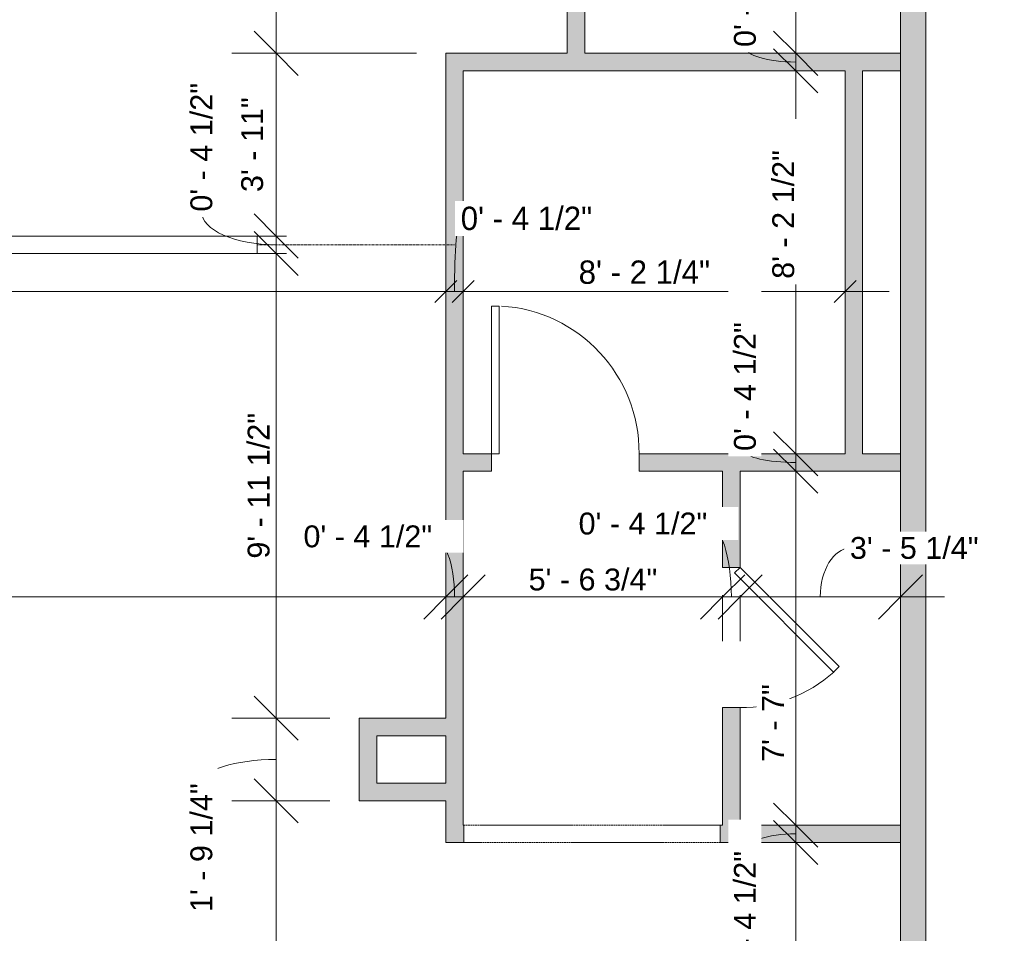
# Model space of a CAD drawing. Header units: inches. Extents: x -287 to 394, y -282 to 279.
# Tile 5 of 6: x 141 to 394, y -92 to 143. Entities that reach past the tile are written whole.
import ezdxf

# ---------------------------------------------------------------- set-up
doc = ezdxf.new("R2010")
doc.units = ezdxf.units.IN
doc.header["$MEASUREMENT"] = 0
doc.linetypes.add('Dash', pattern=[0.23622, 0.11811, -0.11811])
doc.linetypes.add('Overhead', pattern=[0.15625, 0.09375, -0.0625])
for name, color, linetype, lineweight in [('A-ANNO-DIMS', 211, 'Continuous', 9), ('A-ANNO-DIMS-96', 211, 'Continuous', 9), ('A-AREA', 32, 'Continuous', 9), ('A-DETL-GENF', 92, 'Overhead', 9), ('A-DETL-MEDM', 33, 'Continuous', 9), ('A-DOOR', 31, 'Continuous', 9), ('A-FLOR', 192, 'Continuous', 9), ('A-WALL', 90, 'Continuous', 9), ('A-WALL-PATT', 111, 'Continuous', 9)]:
    doc.layers.add(name, color=color, linetype=linetype, lineweight=lineweight)
doc.styles.add('Arial', font='arial.ttf', dxfattribs={"height": 5.625})
doc.styles.add('Inter', font='txt', dxfattribs={"height": 6})
doc.dimstyles.new('Linear_-_1_16__Inter__Imperial__LARGE_1', dxfattribs={"dimscale": 12, "dimtxt": 7.948799, "dimasz": 0.46875, "dimexe": 0.944882, "dimexo": 0.629921, "dimgap": 0, "dimtad": 1, "dimrnd": 0.25, "dimzin": 1, "dimdsep": 46, "dimlunit": 4, "dimtxsty": 'Inter', "dimblk1": 'OBLIQUE', "dimblk2": 'OBLIQUE', "dimsah": 1, "dimcen": 0.09, "dimdle": 0.944882, "dimazin": 0, "dimtfac": 1, "dimtdec": 4, "dimtix": 1, "dimtmove": 1, "dimatfit": 3, "dimfxl": 1, "dimtvp": 1, "dimtfill": 1, "dimfrac": 2, "dimtolj": 1, "dimtzin": 0, "dimarcsym": 2})
doc.dimstyles.new('Linear_-_1_16__Inter__Imperial__LARGE_2', dxfattribs={"dimscale": 12, "dimtxt": 7.948799, "dimasz": 0.46875, "dimexe": 0.944882, "dimexo": 0.629921, "dimgap": 0, "dimtad": 1, "dimrnd": 0.25, "dimzin": 1, "dimdsep": 46, "dimlunit": 4, "dimtxsty": 'Inter', "dimblk1": 'OBLIQUE', "dimblk2": 'OBLIQUE', "dimsah": 1, "dimcen": 0.09, "dimdle": 0.944882, "dimazin": 0, "dimtfac": 1, "dimtdec": 4, "dimtix": 1, "dimtmove": 0, "dimatfit": 3, "dimfxl": 1, "dimtvp": 1, "dimtfill": 1, "dimfrac": 2, "dimtolj": 1, "dimtzin": 0, "dimarcsym": 2})
doc.dimstyles.new('Linear_-_1_5mm_Arial', dxfattribs={"dimscale": 12, "dimtxt": 5.738959, "dimasz": 0.944882, "dimexe": 0.944882, "dimexo": 0.629921, "dimgap": 0, "dimtad": 1, "dimrnd": 0.25, "dimzin": 1, "dimdsep": 46, "dimlunit": 4, "dimtxsty": 'Arial', "dimblk1": 'OBLIQUE', "dimblk2": 'OBLIQUE', "dimsah": 1, "dimcen": 0.09, "dimdle": 0.944882, "dimazin": 0, "dimtfac": 1, "dimtdec": 4, "dimtix": 1, "dimtmove": 0, "dimatfit": 3, "dimfxl": 1, "dimtvp": 1, "dimtfill": 1, "dimfrac": 2, "dimtolj": 1, "dimtzin": 0, "dimarcsym": 2})
doc.dimstyles.new('Linear_-_1_5mm_Arial_1', dxfattribs={"dimscale": 12, "dimtxt": 5.738959, "dimasz": 0.944882, "dimexe": 0.944882, "dimexo": 0.629921, "dimgap": 0, "dimtad": 1, "dimrnd": 0.25, "dimzin": 1, "dimdsep": 46, "dimlunit": 4, "dimtxsty": 'Arial', "dimblk1": 'OBLIQUE', "dimblk2": 'OBLIQUE', "dimsah": 1, "dimcen": 0.09, "dimdle": 0.944882, "dimazin": 0, "dimtfac": 1, "dimtdec": 4, "dimtix": 1, "dimtmove": 1, "dimatfit": 3, "dimfxl": 1, "dimtvp": 1, "dimtfill": 1, "dimfrac": 2, "dimtolj": 1, "dimtzin": 0, "dimarcsym": 2})
doc.dimstyles.new('Linear_-_1_5mm_Arial_2', dxfattribs={"dimscale": 12, "dimtxt": 5.738959, "dimasz": 0.944882, "dimexe": 0.944882, "dimexo": 0.629921, "dimgap": 0, "dimtad": 1, "dimrnd": 0.25, "dimzin": 1, "dimdsep": 46, "dimlunit": 4, "dimtxsty": 'Arial', "dimblk1": 'OBLIQUE', "dimblk2": 'OBLIQUE', "dimsah": 1, "dimcen": 0.09, "dimdle": 0.944882, "dimazin": 0, "dimtfac": 1, "dimtdec": 4, "dimtix": 1, "dimtmove": 2, "dimatfit": 3, "dimfxl": 1, "dimtvp": 1, "dimtfill": 1, "dimfrac": 2, "dimtolj": 1, "dimtzin": 0, "dimarcsym": 2})

# ---------------------------------------------------------------- blocks, each defined once
blk = doc.blocks.new('Planitar - Single Door_Flush Panel - 3_-2_ x 6_-8_-3154467-101_2 - Main Floor Dimension Plan')
at = {"layer": 'A-DOOR', "lineweight": 18}
for p, q in [((16.99, -2.25), (16.99, -40.25)), ((19, -2.25), (16.99, -2.25)), ((19, -2.25), (19, -40.25)), ((19, -40.25), (16.99, -40.25))]:
    blk.add_line(p, q, dxfattribs=at)
at = {"layer": 'A-DOOR'}
blk.add_arc((18.77, -2.55), 37.77, 179.5448, 266.4648, dxfattribs=at)
blk = doc.blocks.new('Planitar - Single Door_Flush Panel - 3_-0_ x 6_-8_ _45-3154483-101_2 - Main Floor Dimension Plan')
at = {"layer": 'A-DOOR', "lineweight": 18}
for p, q in [((16.59, -0.83), (-8.88, -26.3)), ((18.01, -2.25), (-7.46, -27.72)), ((18.01, -2.25), (16.59, -0.83)), ((-7.46, -27.72), (-8.88, -26.3))]:
    blk.add_line(p, q, dxfattribs=at)
at = {"layer": 'A-DOOR'}
blk.add_arc((17.47, -2.55), 35.49, 179.5224, 222.0328, dxfattribs=at)
blk = doc.blocks.new('Planitar - Opening - 5_-6_ x 6_-8-3154499-101_2 - Main Floor Dimension Plan')
at = {"layer": 'A-DETL-GENF'}
for p, q in [((32.68, 2.25), (-33.32, 2.25)), ((-33.32, -2.25), (32.68, -2.25))]:
    blk.add_line(p, q, dxfattribs=at)
at = {"layer": 'A-DETL-MEDM'}
for p, q in [((-33.32, 2.25), (-33.32, -2.25)), ((32.68, -2.25), (32.68, 2.25))]:
    blk.add_line(p, q, dxfattribs=at)
blk = doc.blocks.new('DIMBLOCK5-101_2 - Main Floor Dimension Plan')
at = {"layer": 'A-ANNO-DIMS-96'}
for p, q in [((-63.52, 69.49), (-63.52, 84.41)), ((250.23, 69.49), (250.23, 84.41)), ((-63.52, 73.07), (250.23, 73.07)), ((-63.52, 73.07), (-63.52, 69.49)), ((250.23, 73.07), (250.23, 69.49))]:
    blk.add_line(p, q, dxfattribs=at)
at = {"layer": 'A-ANNO-DIMS-96', "lineweight": 35}
for p, q in [((-63.52, 73.07), (-60.7, 75.89)), ((250.23, 73.07), (253.05, 75.89)), ((-63.52, 73.07), (-66.33, 70.26)), ((250.23, 73.07), (247.42, 70.26))]:
    blk.add_line(p, q, dxfattribs=at)
at = {"layer": 'A-ANNO-DIMS-96', "color": 0, "insert": (71.4, 81.06), "char_height": 6, "width": 52.7005, "attachment_point": 1, "line_spacing_factor": 0.9936, "style": 'Inter', "bg_fill": 3, "box_fill_scale": 1.25, "bg_fill_color": 256, "bg_fill_true_color": 13158600, "bg_fill_transparency": 0}
blk.add_mtext('26\' - 1 3/4"', dxfattribs=at)
blk = doc.blocks.new('_Oblique')
at = {"color": 0, "linetype": 'ByBlock', "lineweight": -2}
blk.add_line((-0.5, -0.5), (0.5, 0.5), dxfattribs=at)
blk = doc.blocks.new('DIMBLOCK6-101_2 - Main Floor Dimension Plan')
at = {"layer": 'A-ANNO-DIMS-96'}
for p, q in [((250.23, 69.49), (250.23, 84.41)), ((254.73, 69.49), (254.73, 84.41)), ((250.23, 73.07), (254.73, 73.07)), ((250.23, 73.07), (250.23, 69.49)), ((254.73, 73.07), (254.73, 69.49))]:
    blk.add_line(p, q, dxfattribs=at)
at = {"layer": 'A-ANNO-DIMS-96', "lineweight": 35}
for p, q in [((250.23, 73.07), (253.05, 75.89)), ((254.73, 73.07), (257.55, 75.89)), ((250.23, 73.07), (247.42, 70.26)), ((254.73, 73.07), (251.92, 70.26))]:
    blk.add_line(p, q, dxfattribs=at)
at = {"layer": 'A-ANNO-DIMS-96'}
blk.add_ellipse((254.09, 73.07), major_axis=(0, 18.8), ratio=0.085548, start_param=0, end_param=1.570796, dxfattribs=at)
at = {"layer": 'A-ANNO-DIMS-96', "color": 0, "insert": (254.09, 94.9), "char_height": 6, "width": 46.7389, "attachment_point": 1, "line_spacing_factor": 0.9936, "style": 'Inter', "bg_fill": 3, "box_fill_scale": 1.25, "bg_fill_color": 256, "bg_fill_true_color": 13158600, "bg_fill_transparency": 0}
blk.add_mtext('0\' - 4 1/2"', dxfattribs=at)
blk = doc.blocks.new('DIMBLOCK7-101_2 - Main Floor Dimension Plan')
at = {"layer": 'A-ANNO-DIMS-96'}
for p, q in [((254.73, 69.49), (254.73, 84.41)), ((352.98, 69.49), (352.98, 84.41)), ((254.73, 73.07), (364.32, 73.07)), ((254.73, 73.07), (254.73, 69.49)), ((352.98, 73.07), (352.98, 69.49))]:
    blk.add_line(p, q, dxfattribs=at)
at = {"layer": 'A-ANNO-DIMS-96', "lineweight": 35}
for p, q in [((254.73, 73.07), (257.55, 75.89)), ((352.98, 73.07), (355.8, 75.89)), ((254.73, 73.07), (251.92, 70.26)), ((352.98, 73.07), (350.17, 70.26))]:
    blk.add_line(p, q, dxfattribs=at)
at = {"layer": 'A-ANNO-DIMS-96', "color": 0, "insert": (284.43, 81.06), "char_height": 6, "width": 46.6197, "attachment_point": 1, "line_spacing_factor": 0.9936, "style": 'Inter', "bg_fill": 3, "box_fill_scale": 1.25, "bg_fill_color": 256, "bg_fill_true_color": 13158600, "bg_fill_transparency": 0}
blk.add_mtext('8\' - 2 1/4"', dxfattribs=at)
blk = doc.blocks.new('DIMBLOCK8-101_2 - Main Floor Dimension Plan')
at = {"layer": 'A-ANNO-DIMS-96', "lineweight": 35}
for p, q in [((340.27, -68.65), (334.6, -62.98)), ((340.27, -68.65), (345.94, -74.32)), ((340.27, -238.15), (334.6, -232.48)), ((340.27, -238.15), (345.94, -243.82))]:
    blk.add_line(p, q, dxfattribs=at)
at = {"layer": 'A-ANNO-DIMS-96'}
for p, q in [((339.81, -68.65), (351.61, -68.65)), ((340.27, -68.65), (339.81, -68.65)), ((340.27, -249.49), (340.27, -68.65)), ((231.29, -238.15), (351.61, -238.15)), ((340.27, -238.15), (231.29, -238.15))]:
    blk.add_line(p, q, dxfattribs=at)
at = {"layer": 'A-ANNO-DIMS-96', "color": 0, "insert": (332.97, -172.12), "char_height": 5.625, "width": 44.9228, "attachment_point": 1, "rotation": 90, "line_spacing_factor": 0.941778, "style": 'Arial', "bg_fill": 3, "box_fill_scale": 1.25, "bg_fill_color": 256, "bg_fill_true_color": 13158600, "bg_fill_transparency": 0}
blk.add_mtext('14\' - 1 1/2"', dxfattribs=at)
blk = doc.blocks.new('DIMBLOCK9-101_2 - Main Floor Dimension Plan')
at = {"layer": 'A-ANNO-DIMS-96', "lineweight": 35}
for p, q in [((340.27, -64.15), (334.6, -58.48)), ((340.27, -68.65), (334.6, -62.98)), ((340.27, -64.15), (345.94, -69.82)), ((340.27, -68.65), (345.94, -74.32))]:
    blk.add_line(p, q, dxfattribs=at)
at = {"layer": 'A-ANNO-DIMS-96'}
for p, q in [((339.81, -64.15), (351.61, -64.15)), ((340.27, -64.15), (339.81, -64.15)), ((340.27, -68.65), (340.27, -64.15)), ((339.81, -68.65), (351.61, -68.65)), ((340.27, -68.65), (339.81, -68.65))]:
    blk.add_line(p, q, dxfattribs=at)
blk.add_ellipse((340.27, -70.81), major_axis=(-12.99, 0), ratio=0.339126, start_param=4.712389, end_param=6.283185, dxfattribs=at)
at = {"layer": 'A-ANNO-DIMS-96', "color": 0, "insert": (324.39, -103.92), "char_height": 5.625, "width": 39.7313, "attachment_point": 1, "rotation": 90, "line_spacing_factor": 0.941778, "style": 'Arial', "bg_fill": 3, "box_fill_scale": 1.25, "bg_fill_color": 256, "bg_fill_true_color": 13158600, "bg_fill_transparency": 0}
blk.add_mtext('0\' - 4 1/2"', dxfattribs=at)
blk = doc.blocks.new('DIMBLOCK10-101_2 - Main Floor Dimension Plan')
at = {"layer": 'A-ANNO-DIMS-96', "lineweight": 35}
for p, q in [((340.27, 26.85), (334.6, 32.52)), ((340.27, 26.85), (345.94, 21.18)), ((340.27, -64.15), (334.6, -58.48)), ((340.27, -64.15), (345.94, -69.82))]:
    blk.add_line(p, q, dxfattribs=at)
at = {"layer": 'A-ANNO-DIMS-96'}
for p, q in [((339.81, 26.85), (351.61, 26.85)), ((340.27, 26.85), (339.81, 26.85)), ((340.27, -64.15), (340.27, 26.85)), ((339.81, -64.15), (351.61, -64.15)), ((340.27, -64.15), (339.81, -64.15))]:
    blk.add_line(p, q, dxfattribs=at)
at = {"layer": 'A-ANNO-DIMS-96', "color": 0, "insert": (331.62, -47.91), "char_height": 5.625, "width": 24.0507, "attachment_point": 1, "rotation": 90, "line_spacing_factor": 0.941778, "style": 'Arial', "bg_fill": 3, "box_fill_scale": 1.25, "bg_fill_color": 256, "bg_fill_true_color": 13158600, "bg_fill_transparency": 0}
blk.add_mtext('7\' - 7"', dxfattribs=at)
blk = doc.blocks.new('DIMBLOCK11-101_2 - Main Floor Dimension Plan')
at = {"layer": 'A-ANNO-DIMS-96', "lineweight": 35}
for p, q in [((340.27, 31.35), (334.6, 37.02)), ((340.27, 26.85), (334.6, 32.52)), ((340.27, 31.35), (345.94, 25.68)), ((340.27, 26.85), (345.94, 21.18))]:
    blk.add_line(p, q, dxfattribs=at)
at = {"layer": 'A-ANNO-DIMS-96'}
for p, q in [((339.81, 31.35), (351.61, 31.35)), ((340.27, 31.35), (339.81, 31.35)), ((340.27, 26.85), (340.27, 31.35)), ((339.81, 26.85), (351.61, 26.85)), ((340.27, 26.85), (339.81, 26.85))]:
    blk.add_line(p, q, dxfattribs=at)
blk.add_ellipse((340.27, 32.08), major_axis=(-12.99, 0), ratio=0.229207, start_param=0, end_param=1.570796, dxfattribs=at)
at = {"layer": 'A-ANNO-DIMS-96', "color": 0, "insert": (324.39, 32.08), "char_height": 5.625, "width": 39.7313, "attachment_point": 1, "rotation": 90, "line_spacing_factor": 0.941778, "style": 'Arial', "bg_fill": 3, "box_fill_scale": 1.25, "bg_fill_color": 256, "bg_fill_true_color": 13158600, "bg_fill_transparency": 0}
blk.add_mtext('0\' - 4 1/2"', dxfattribs=at)
blk = doc.blocks.new('DIMBLOCK12-101_2 - Main Floor Dimension Plan')
at = {"layer": 'A-ANNO-DIMS-96', "lineweight": 35}
for p, q in [((340.27, 129.85), (334.6, 135.52)), ((340.27, 129.85), (345.94, 124.18)), ((340.27, 31.35), (334.6, 37.02)), ((340.27, 31.35), (345.94, 25.68))]:
    blk.add_line(p, q, dxfattribs=at)
at = {"layer": 'A-ANNO-DIMS-96'}
for p, q in [((339.81, 129.85), (351.61, 129.85)), ((340.27, 129.85), (339.81, 129.85)), ((340.27, 31.35), (340.27, 129.85)), ((339.81, 31.35), (351.61, 31.35)), ((340.27, 31.35), (339.81, 31.35))]:
    blk.add_line(p, q, dxfattribs=at)
at = {"layer": 'A-ANNO-DIMS-96', "color": 0, "insert": (334.25, 76.34), "char_height": 5.625, "width": 39.7313, "attachment_point": 1, "rotation": 90, "line_spacing_factor": 0.941778, "style": 'Arial', "bg_fill": 3, "box_fill_scale": 1.25, "bg_fill_color": 256, "bg_fill_true_color": 13158600, "bg_fill_transparency": 0}
blk.add_mtext('8\' - 2 1/2"', dxfattribs=at)
blk = doc.blocks.new('DIMBLOCK13-101_2 - Main Floor Dimension Plan')
at = {"layer": 'A-ANNO-DIMS-96', "lineweight": 35}
for p, q in [((340.27, 134.35), (334.6, 140.02)), ((340.27, 129.85), (334.6, 135.52)), ((340.27, 134.35), (345.94, 128.68)), ((340.27, 129.85), (345.94, 124.18))]:
    blk.add_line(p, q, dxfattribs=at)
at = {"layer": 'A-ANNO-DIMS-96'}
for p, q in [((339.81, 134.35), (351.61, 134.35)), ((340.27, 134.35), (339.81, 134.35)), ((340.27, 129.85), (340.27, 134.35)), ((339.81, 129.85), (351.61, 129.85)), ((340.27, 129.85), (339.81, 129.85))]:
    blk.add_line(p, q, dxfattribs=at)
blk.add_ellipse((340.27, 135.97), major_axis=(-12.99, 0), ratio=0.297744, start_param=0, end_param=1.570796, dxfattribs=at)
at = {"layer": 'A-ANNO-DIMS-96', "color": 0, "insert": (324.39, 135.97), "char_height": 5.625, "width": 39.7313, "attachment_point": 1, "rotation": 90, "line_spacing_factor": 0.941778, "style": 'Arial', "bg_fill": 3, "box_fill_scale": 1.25, "bg_fill_color": 256, "bg_fill_true_color": 13158600, "bg_fill_transparency": 0}
blk.add_mtext('0\' - 4 1/2"', dxfattribs=at)
blk = doc.blocks.new('DIMBLOCK14-101_2 - Main Floor Dimension Plan')
at = {"layer": 'A-ANNO-DIMS-96'}
for p, q in [((340.27, 134.35), (340.27, 264.94)), ((339.81, 253.6), (351.61, 253.6)), ((340.27, 253.6), (339.81, 253.6)), ((339.81, 134.35), (351.61, 134.35)), ((340.27, 134.35), (339.81, 134.35))]:
    blk.add_line(p, q, dxfattribs=at)
at = {"layer": 'A-ANNO-DIMS-96', "lineweight": 35}
for p, q in [((340.27, 253.6), (334.6, 259.27)), ((340.27, 253.6), (345.94, 247.93)), ((340.27, 134.35), (334.6, 140.02)), ((340.27, 134.35), (345.94, 128.68))]:
    blk.add_line(p, q, dxfattribs=at)
at = {"layer": 'A-ANNO-DIMS-96', "color": 0, "insert": (334.25, 173.43), "char_height": 5.625, "width": 44.9228, "attachment_point": 1, "rotation": 90, "line_spacing_factor": 0.941778, "style": 'Arial', "bg_fill": 3, "box_fill_scale": 1.25, "bg_fill_color": 256, "bg_fill_true_color": 13158600, "bg_fill_transparency": 0}
blk.add_mtext('9\' - 11 1/4"', dxfattribs=at)
blk = doc.blocks.new('DIMBLOCK46-101_2 - Main Floor Dimension Plan')
at = {"layer": 'A-ANNO-DIMS-96', "lineweight": 35}
for p, q in [((-276.02, -5.48), (-270.35, 0.19)), ((250.23, -5.48), (255.9, 0.19)), ((-276.02, -5.48), (-281.69, -11.15)), ((250.23, -5.48), (244.56, -11.15))]:
    blk.add_line(p, q, dxfattribs=at)
at = {"layer": 'A-ANNO-DIMS-96'}
for p, q in [((-276.02, -5.02), (-276.02, -16.82)), ((-276.02, -5.48), (-276.02, -5.02)), ((250.23, -5.02), (250.23, -16.82)), ((250.23, -5.48), (250.23, -5.02)), ((-287.36, -5.48), (250.23, -5.48))]:
    blk.add_line(p, q, dxfattribs=at)
at = {"layer": 'A-ANNO-DIMS-96', "color": 0, "insert": (16.41, 1.83), "char_height": 5.625, "width": 50.1144, "attachment_point": 1, "line_spacing_factor": 0.941778, "style": 'Arial', "bg_fill": 3, "box_fill_scale": 1.25, "bg_fill_color": 256, "bg_fill_true_color": 13158600, "bg_fill_transparency": 0}
blk.add_mtext('43\' - 10 1/4"', dxfattribs=at)
blk = doc.blocks.new('DIMBLOCK47-101_2 - Main Floor Dimension Plan')
at = {"layer": 'A-ANNO-DIMS-96', "lineweight": 35}
for p, q in [((250.23, -5.48), (255.9, 0.19)), ((254.73, -5.48), (260.4, 0.19)), ((250.23, -5.48), (244.56, -11.15)), ((254.73, -5.48), (249.06, -11.15))]:
    blk.add_line(p, q, dxfattribs=at)
at = {"layer": 'A-ANNO-DIMS-96'}
for p, q in [((250.23, -5.02), (250.23, -16.82)), ((250.23, -5.48), (250.23, -5.02)), ((254.73, -5.02), (254.73, -16.82)), ((254.73, -5.48), (254.73, -5.02)), ((250.23, -5.48), (254.73, -5.48))]:
    blk.add_line(p, q, dxfattribs=at)
blk.add_ellipse((246.73, -5.48), major_axis=(0, 15.51), ratio=0.371322, start_param=4.712389, end_param=6.283185, dxfattribs=at)
at = {"layer": 'A-ANNO-DIMS-96', "color": 0, "insert": (213.62, 12.92), "char_height": 5.625, "width": 39.7313, "attachment_point": 1, "line_spacing_factor": 0.941778, "style": 'Arial', "bg_fill": 3, "box_fill_scale": 1.25, "bg_fill_color": 256, "bg_fill_true_color": 13158600, "bg_fill_transparency": 0}
blk.add_mtext('0\' - 4 1/2"', dxfattribs=at)
blk = doc.blocks.new('DIMBLOCK48-101_2 - Main Floor Dimension Plan')
at = {"layer": 'A-ANNO-DIMS-96', "lineweight": 35}
for p, q in [((254.73, -5.48), (260.4, 0.19)), ((321.48, -5.48), (327.15, 0.19)), ((254.73, -5.48), (249.06, -11.15)), ((321.48, -5.48), (315.81, -11.15))]:
    blk.add_line(p, q, dxfattribs=at)
at = {"layer": 'A-ANNO-DIMS-96'}
for p, q in [((254.73, -5.02), (254.73, -16.82)), ((254.73, -5.48), (254.73, -5.02)), ((321.48, -5.02), (321.48, -16.82)), ((321.48, -5.48), (321.48, -5.02)), ((254.73, -5.48), (321.48, -5.48))]:
    blk.add_line(p, q, dxfattribs=at)
at = {"layer": 'A-ANNO-DIMS-96', "color": 0, "insert": (271.55, 1.83), "char_height": 5.625, "width": 39.7313, "attachment_point": 1, "line_spacing_factor": 0.941778, "style": 'Arial', "bg_fill": 3, "box_fill_scale": 1.25, "bg_fill_color": 256, "bg_fill_true_color": 13158600, "bg_fill_transparency": 0}
blk.add_mtext('5\' - 6 3/4"', dxfattribs=at)
blk = doc.blocks.new('DIMBLOCK49-101_2 - Main Floor Dimension Plan')
at = {"layer": 'A-ANNO-DIMS-96', "lineweight": 35}
for p, q in [((321.48, -5.48), (327.15, 0.19)), ((325.98, -5.48), (331.65, 0.19)), ((321.48, -5.48), (315.81, -11.15)), ((325.98, -5.48), (320.31, -11.15))]:
    blk.add_line(p, q, dxfattribs=at)
at = {"layer": 'A-ANNO-DIMS-96'}
for p, q in [((321.48, -5.02), (321.48, -16.82)), ((321.48, -5.48), (321.48, -5.02)), ((325.98, -5.02), (325.98, -16.82)), ((325.98, -5.48), (325.98, -5.02)), ((321.48, -5.48), (325.98, -5.48))]:
    blk.add_line(p, q, dxfattribs=at)
blk.add_ellipse((317.52, -5.48), major_axis=(0, 18.81), ratio=0.330278, start_param=4.712389, end_param=6.283185, dxfattribs=at)
at = {"layer": 'A-ANNO-DIMS-96', "color": 0, "insert": (284.41, 16.22), "char_height": 5.625, "width": 39.7313, "attachment_point": 1, "line_spacing_factor": 0.941778, "style": 'Arial', "bg_fill": 3, "box_fill_scale": 1.25, "bg_fill_color": 256, "bg_fill_true_color": 13158600, "bg_fill_transparency": 0}
blk.add_mtext('0\' - 4 1/2"', dxfattribs=at)
blk = doc.blocks.new('DIMBLOCK50-101_2 - Main Floor Dimension Plan')
at = {"layer": 'A-ANNO-DIMS-96', "lineweight": 35}
for p, q in [((325.98, -5.48), (331.65, 0.19)), ((367.23, -5.48), (372.9, 0.19)), ((325.98, -5.48), (320.31, -11.15)), ((367.23, -5.48), (361.56, -11.15))]:
    blk.add_line(p, q, dxfattribs=at)
at = {"layer": 'A-ANNO-DIMS-96'}
for p, q in [((325.98, -5.02), (325.98, -16.82)), ((325.98, -5.48), (325.98, -5.02)), ((367.23, -5.02), (367.23, -16.82)), ((367.23, -5.48), (367.23, -5.02)), ((325.98, -5.48), (378.57, -5.48))]:
    blk.add_line(p, q, dxfattribs=at)
blk.add_ellipse((354.22, -5.48), major_axis=(0, 12.54), ratio=0.607106, start_param=0, end_param=1.570796, dxfattribs=at)
at = {"layer": 'A-ANNO-DIMS-96', "color": 0, "insert": (354.22, 9.95), "char_height": 5.625, "width": 39.7313, "attachment_point": 1, "line_spacing_factor": 0.941778, "style": 'Arial', "bg_fill": 3, "box_fill_scale": 1.25, "bg_fill_color": 256, "bg_fill_true_color": 13158600, "bg_fill_transparency": 0}
blk.add_mtext('3\' - 5 1/4"', dxfattribs=at)
blk = doc.blocks.new('DIMBLOCK52-101_2 - Main Floor Dimension Plan')
at = {"layer": 'A-ANNO-DIMS-96', "lineweight": 35}
for p, q in [((206.57, 161.85), (200.9, 167.52)), ((206.57, 161.85), (212.24, 156.18)), ((206.57, 134.35), (200.9, 140.02)), ((206.57, 134.35), (212.24, 128.68))]:
    blk.add_line(p, q, dxfattribs=at)
at = {"layer": 'A-ANNO-DIMS-96'}
for p, q in [((242.67, 161.85), (195.23, 161.85)), ((206.57, 161.85), (206.57, 134.35)), ((206.57, 161.85), (242.67, 161.85)), ((242.67, 134.35), (195.23, 134.35)), ((206.57, 134.35), (242.67, 134.35))]:
    blk.add_line(p, q, dxfattribs=at)
blk.add_ellipse((206.57, 157.23), major_axis=(-19.15, 0), ratio=0.477017, start_param=0, end_param=1.570796, dxfattribs=at)
at = {"layer": 'A-ANNO-DIMS-96', "color": 0, "insert": (184.53, 157.23), "char_height": 5.625, "width": 39.7313, "attachment_point": 1, "rotation": 90, "line_spacing_factor": 0.941778, "style": 'Arial', "bg_fill": 3, "box_fill_scale": 1.25, "bg_fill_color": 256, "bg_fill_true_color": 13158600, "bg_fill_transparency": 0}
blk.add_mtext('2\' - 3 1/2"', dxfattribs=at)
blk = doc.blocks.new('DIMBLOCK53-101_2 - Main Floor Dimension Plan')
at = {"layer": 'A-ANNO-DIMS-96', "lineweight": 35}
for p, q in [((206.57, 134.35), (200.9, 140.02)), ((206.57, 134.35), (212.24, 128.68)), ((206.57, 87.35), (200.9, 93.02)), ((206.57, 87.35), (212.24, 81.68))]:
    blk.add_line(p, q, dxfattribs=at)
at = {"layer": 'A-ANNO-DIMS-96'}
for p, q in [((242.67, 134.35), (195.23, 134.35)), ((206.57, 134.35), (206.57, 87.35)), ((206.57, 134.35), (242.67, 134.35)), ((209.29, 87.35), (195.23, 87.35)), ((206.57, 87.35), (209.29, 87.35))]:
    blk.add_line(p, q, dxfattribs=at)
at = {"layer": 'A-ANNO-DIMS-96', "color": 0, "insert": (197.6, 98.66), "char_height": 5.625, "width": 29.2422, "attachment_point": 1, "rotation": 90, "line_spacing_factor": 0.941778, "style": 'Arial', "bg_fill": 3, "box_fill_scale": 1.25, "bg_fill_color": 256, "bg_fill_true_color": 13158600, "bg_fill_transparency": 0}
blk.add_mtext('3\' - 11"', dxfattribs=at)
blk = doc.blocks.new('DIMBLOCK54-101_2 - Main Floor Dimension Plan')
at = {"layer": 'A-ANNO-DIMS-96', "lineweight": 35}
for p, q in [((206.57, 87.35), (200.9, 93.02)), ((206.57, 82.85), (200.9, 88.52)), ((206.57, 87.35), (212.24, 81.68)), ((206.57, 82.85), (212.24, 77.18))]:
    blk.add_line(p, q, dxfattribs=at)
at = {"layer": 'A-ANNO-DIMS-96'}
for p, q in [((209.29, 87.35), (195.23, 87.35)), ((206.57, 87.35), (206.57, 82.85)), ((206.57, 87.35), (209.29, 87.35)), ((209.29, 82.85), (195.23, 82.85)), ((206.57, 82.85), (209.29, 82.85))]:
    blk.add_line(p, q, dxfattribs=at)
blk.add_ellipse((206.57, 93.62), major_axis=(-19.15, 0), ratio=0.444744, start_param=0, end_param=1.570796, dxfattribs=at)
at = {"layer": 'A-ANNO-DIMS-96', "color": 0, "insert": (184.53, 93.62), "char_height": 5.625, "width": 39.7313, "attachment_point": 1, "rotation": 90, "line_spacing_factor": 0.941778, "style": 'Arial', "bg_fill": 3, "box_fill_scale": 1.25, "bg_fill_color": 256, "bg_fill_true_color": 13158600, "bg_fill_transparency": 0}
blk.add_mtext('0\' - 4 1/2"', dxfattribs=at)
blk = doc.blocks.new('DIMBLOCK55-101_2 - Main Floor Dimension Plan')
at = {"layer": 'A-ANNO-DIMS-96', "lineweight": 35}
for p, q in [((206.57, 82.85), (200.9, 88.52)), ((206.57, 82.85), (212.24, 77.18)), ((206.57, -36.65), (200.9, -30.98)), ((206.57, -36.65), (212.24, -42.32))]:
    blk.add_line(p, q, dxfattribs=at)
at = {"layer": 'A-ANNO-DIMS-96'}
for p, q in [((209.29, 82.85), (195.23, 82.85)), ((206.57, 82.85), (206.57, -36.65)), ((206.57, 82.85), (209.29, 82.85)), ((220.42, -36.65), (195.23, -36.65)), ((206.57, -36.65), (220.42, -36.65))]:
    blk.add_line(p, q, dxfattribs=at)
at = {"layer": 'A-ANNO-DIMS-96', "color": 0, "insert": (199.26, 4.38), "char_height": 5.625, "width": 44.9228, "attachment_point": 1, "rotation": 90, "line_spacing_factor": 0.941778, "style": 'Arial', "bg_fill": 3, "box_fill_scale": 1.25, "bg_fill_color": 256, "bg_fill_true_color": 13158600, "bg_fill_transparency": 0}
blk.add_mtext('9\' - 11 1/2"', dxfattribs=at)
blk = doc.blocks.new('DIMBLOCK56-101_2 - Main Floor Dimension Plan')
at = {"layer": 'A-ANNO-DIMS-96', "lineweight": 35}
for p, q in [((206.57, -36.65), (200.9, -30.98)), ((206.57, -36.65), (212.24, -42.32)), ((206.57, -57.9), (200.9, -52.23)), ((206.57, -57.9), (212.24, -63.57))]:
    blk.add_line(p, q, dxfattribs=at)
at = {"layer": 'A-ANNO-DIMS-96'}
for p, q in [((220.42, -36.65), (195.23, -36.65)), ((206.57, -36.65), (206.57, -57.9)), ((206.57, -36.65), (220.42, -36.65)), ((220.42, -57.9), (195.23, -57.9)), ((206.57, -57.9), (220.42, -57.9))]:
    blk.add_line(p, q, dxfattribs=at)
blk.add_ellipse((206.57, -53.4), major_axis=(-19.15, 0), ratio=0.319954, start_param=4.712389, end_param=6.283185, dxfattribs=at)
at = {"layer": 'A-ANNO-DIMS-96', "color": 0, "insert": (184.53, -86.51), "char_height": 5.625, "width": 39.7313, "attachment_point": 1, "rotation": 90, "line_spacing_factor": 0.941778, "style": 'Arial', "bg_fill": 3, "box_fill_scale": 1.25, "bg_fill_color": 256, "bg_fill_true_color": 13158600, "bg_fill_transparency": 0}
blk.add_mtext('1\' - 9 1/4"', dxfattribs=at)
blk = doc.blocks.new('DIMBLOCK57-101_2 - Main Floor Dimension Plan')
at = {"layer": 'A-ANNO-DIMS-96', "lineweight": 35}
for p, q in [((206.57, -57.9), (200.9, -52.23)), ((206.57, -57.9), (212.24, -63.57)), ((206.57, -238.15), (200.9, -232.48)), ((206.57, -238.15), (212.24, -243.82))]:
    blk.add_line(p, q, dxfattribs=at)
at = {"layer": 'A-ANNO-DIMS-96'}
for p, q in [((220.42, -57.9), (195.23, -57.9)), ((206.57, -57.9), (206.57, -249.49)), ((206.57, -57.9), (220.42, -57.9)), ((207.02, -238.15), (195.23, -238.15)), ((206.57, -238.15), (207.02, -238.15))]:
    blk.add_line(p, q, dxfattribs=at)
at = {"layer": 'A-ANNO-DIMS-96', "color": 0, "insert": (199.26, -166.74), "char_height": 5.625, "width": 44.9228, "attachment_point": 1, "rotation": 90, "line_spacing_factor": 0.941778, "style": 'Arial', "bg_fill": 3, "box_fill_scale": 1.25, "bg_fill_color": 256, "bg_fill_true_color": 13158600, "bg_fill_transparency": 0}
blk.add_mtext('15\' - 0 1/4"', dxfattribs=at)

msp = doc.modelspace()

# ---------------------------------------------------------------- hatches: boundary and pattern name
at = {"layer": 'A-WALL-PATT', "transparency": 33554560}
for points in [[(373.733, -238.152), (373.733, 253.598), (367.233, 253.598), (367.233, -238.152)], [(281.483, 134.348), (285.983, 134.348), (285.983, 166.348), (281.483, 166.348), (281.483, 160.003)], [(250.233, -64.152), (254.733, -64.152), (254.733, 134.348), (250.233, 134.348), (250.233, -57.902)], [(367.233, 129.848), (367.233, 134.348), (254.733, 134.348), (254.733, 129.848), (357.483, 129.848)], [(357.483, 31.348), (357.483, 129.848), (352.983, 129.848), (352.983, 31.348)], [(232.483, -53.402), (232.483, -36.652), (227.983, -36.652), (227.983, -53.402), (230.155, -53.402)], [(250.233, -41.152), (250.233, -36.652), (232.483, -36.652), (232.483, -41.152)], [(250.233, -57.902), (250.233, -53.402), (227.983, -53.402), (227.983, -57.902), (230.155, -57.902)]]:
    msp.add_hatch(color=8, dxfattribs=at).paths.add_polyline_path(points, flags=0)
h = msp.add_hatch(color=8, dxfattribs=at)
h.paths.add_polyline_path([(348.827, 26.848), (367.233, 26.848), (367.233, 31.348), (299.983, 31.348), (299.983, 26.848), (325.983, 26.848)], flags=0)
h.paths.add_polyline_path([(254.733, 26.848), (261.983, 26.848), (261.983, 31.348), (254.733, 31.348)], flags=0)
h = msp.add_hatch(color=8, dxfattribs=at)
h.paths.add_polyline_path([(325.983, -64.152), (325.983, -33.914), (321.483, -33.914), (321.483, -64.152)], flags=0)
h.paths.add_polyline_path([(325.983, 2.11), (325.983, 26.848), (321.483, 26.848), (321.483, 2.11)], flags=0)
h = msp.add_hatch(color=8, dxfattribs=at)
h.paths.add_polyline_path([(367.233, -68.652), (367.233, -64.152), (320.858, -64.152), (320.858, -68.652), (348.827, -68.652)], flags=0)
h.paths.add_polyline_path([(250.233, -68.652), (254.858, -68.652), (254.858, -64.152), (250.233, -64.152)], flags=0)

# ---------------------------------------------------------------- linework, layer by layer
at = {"layer": 'A-AREA', "linetype": 'Dash'}
for p, q in [((201.733, 85.098), (250.233, 85.098)), ((250.233, 85.098), (252.483, 85.098))]:
    msp.add_line(p, q, dxfattribs=at)
at = {"layer": 'A-FLOR'}
msp.add_line((367.233, -68.652), (367.233, 253.598), dxfattribs=at)
at = {"layer": 'A-WALL'}
for p, q in [((373.733, -244.652), (373.733, 260.098)), ((285.983, 134.348), (285.983, 166.348)), ((281.483, 161.848), (281.483, 134.348)), ((250.233, 134.348), (250.233, -36.652)), ((281.483, 134.348), (250.233, 134.348)), ((367.233, 134.348), (285.983, 134.348)), ((254.733, 31.348), (254.733, 129.848)), ((254.733, 129.848), (352.983, 129.848)), ((352.983, 129.848), (352.983, 31.348)), ((357.483, 129.848), (367.233, 129.848)), ((357.483, 31.348), (357.483, 129.848)), ((41.983, 87.348), (201.733, 87.348)), ((201.733, 87.348), (201.733, 82.848)), ((-63.517, 82.848), (201.733, 82.848)), ((261.983, 31.348), (254.733, 31.348)), ((261.983, 26.848), (261.983, 31.348)), ((352.983, 31.348), (299.983, 31.348)), ((299.983, 31.348), (299.983, 26.848)), ((367.233, 31.348), (357.483, 31.348)), ((254.733, -64.152), (254.733, 26.848)), ((254.733, 26.848), (261.983, 26.848)), ((299.983, 26.848), (321.483, 26.848)), ((321.483, 26.848), (321.483, 2.11)), ((325.983, 26.848), (367.233, 26.848)), ((325.983, 2.11), (325.983, 26.848)), ((321.483, 2.11), (325.983, 2.11)), ((325.983, -33.914), (321.483, -33.914)), ((321.483, -33.914), (321.483, -64.152)), ((325.983, -64.152), (325.983, -33.914)), ((227.983, -36.652), (227.983, -57.902)), ((250.233, -36.652), (227.983, -36.652)), ((232.483, -53.402), (232.483, -41.152)), ((232.483, -41.152), (250.233, -41.152)), ((250.233, -41.152), (250.233, -53.402)), ((250.233, -53.402), (232.483, -53.402)), ((227.983, -57.902), (250.233, -57.902)), ((250.233, -57.902), (250.233, -68.652)), ((254.858, -64.152), (254.733, -64.152)), ((321.483, -64.152), (320.858, -64.152)), ((367.233, -64.152), (325.983, -64.152)), ((250.233, -68.652), (254.858, -68.652)), ((320.858, -68.652), (367.233, -68.652)), ((367.233, -68.652), (367.233, -238.152))]:
    msp.add_line(p, q, dxfattribs=at)

# ---------------------------------------------------------------- block references
at = {"layer": 'A-DOOR'}
for name, p, rotation in [('Planitar - Single Door_Flush Panel - 3_-2_ x 6_-8_-3154467-101_2 - Main Floor Dimension Plan', (280.983, 29.098), 180), ('Planitar - Single Door_Flush Panel - 3_-0_ x 6_-8_ _45-3154483-101_2 - Main Floor Dimension Plan', (323.733, -15.902), 89.99999999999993)]:
    msp.add_blockref(name, p, dxfattribs=dict(at, rotation=rotation))
msp.add_blockref('Planitar - Opening - 5_-6_ x 6_-8-3154499-101_2 - Main Floor Dimension Plan', (288.18, -66.402), dxfattribs=at)

# ---------------------------------------------------------------- next in the draw order: dimensions: what is measured, and where the dimension line sits
at = {"layer": 'A-ANNO-DIMS'}
dim = msp.add_linear_dim(base=(206.566, 134.348), p1=(250.233, 161.848), p2=(250.233, 134.348), angle=90, dimstyle='Linear_-_1_5mm_Arial_1', override={"dimpost": '<>', "dimfxl": 27.5}, dxfattribs=at)
dim.commit()
dim.dimension.update_dxf_attribs({"geometry": 'DIMBLOCK52-101_2 - Main Floor Dimension Plan', "text_midpoint": (188.277, 177.099), "dimtype": 160, "text_rotation": 90})
dim = msp.add_linear_dim(base=(250.233, 73.073), p1=(-63.517, 77.05), p2=(250.233, 77.05), dimstyle='Linear_-_1_16__Inter__Imperial__LARGE_2', override={"dimpost": '<>', "dimfxl": 313.75}, dxfattribs=at)
dim.commit()
dim.dimension.update_dxf_attribs({"geometry": 'DIMBLOCK5-101_2 - Main Floor Dimension Plan', "text_midpoint": (93.358, 76.665)})
dim = msp.add_linear_dim(base=(250.233, -5.476), p1=(-276.017, 2.541), p2=(250.233, 2.541), dimstyle='Linear_-_1_5mm_Arial_2', override={"dimpost": '<>', "dimfxl": 526.25}, dxfattribs=at)
dim.commit()
dim.dimension.update_dxf_attribs({"geometry": 'DIMBLOCK46-101_2 - Main Floor Dimension Plan', "text_midpoint": (41.47, -1.924), "dimtype": 160})
dim = msp.add_linear_dim(base=(340.269, -68.652), p1=(223.733, -238.152), p2=(332.252, -68.652), angle=90, dimstyle='Linear_-_1_5mm_Arial', override={"dimpost": '<>', "dimfxl": 201.262349}, dxfattribs=at)
dim.commit()
dim.dimension.update_dxf_attribs({"geometry": 'DIMBLOCK8-101_2 - Main Floor Dimension Plan', "text_midpoint": (337.361, -153.402)})

# ---------------------------------------------------------------- next in the draw order: dimensions: what is measured, and where the dimension line sits
for base, p1, p2, dimstyle, picture, middle in [((254.733, 73.073), (250.233, 77.05), (254.733, 77.05), 'Linear_-_1_16__Inter__Imperial__LARGE_1', 'DIMBLOCK6-101_2 - Main Floor Dimension Plan', (277.461, 90.897)), ((254.733, -5.476), (250.233, 2.541), (254.733, 2.541), 'Linear_-_1_5mm_Arial_1', 'DIMBLOCK47-101_2 - Main Floor Dimension Plan', (233.482, 9.168))]:
    dim = msp.add_linear_dim(base=base, p1=p1, p2=p2, dimstyle=dimstyle, override={"dimpost": '<>', "dimfxl": 4.5}, dxfattribs=at)
    dim.commit()
    dim.dimension.update_dxf_attribs({"geometry": picture, "text_midpoint": middle, "dimtype": 160})
dim = msp.add_linear_dim(base=(340.269, -64.152), p1=(332.252, -68.652), p2=(332.252, -64.152), angle=90, dimstyle='Linear_-_1_5mm_Arial_1', override={"dimpost": '<>', "dimfxl": 4.5}, dxfattribs=at)
dim.commit()
dim.dimension.update_dxf_attribs({"geometry": 'DIMBLOCK9-101_2 - Main Floor Dimension Plan', "text_midpoint": (328.138, -84.052), "dimtype": 160, "text_rotation": 90})

# ---------------------------------------------------------------- next in the draw order: dimensions: what is measured, and where the dimension line sits
for base, p1, p2, override, picture, middle in [((206.566, 87.348), (250.233, 134.348), (201.733, 87.348), {"dimpost": '<>', "dimfxl": 67.537027}, 'DIMBLOCK53-101_2 - Main Floor Dimension Plan', (201.35, 113.285)), ((340.269, 26.848), (332.252, -64.152), (332.252, 26.848), {"dimpost": '<>', "dimfxl": 91}, 'DIMBLOCK10-101_2 - Main Floor Dimension Plan', (335.371, -35.881))]:
    dim = msp.add_linear_dim(base=base, p1=p1, p2=p2, angle=90, dimstyle='Linear_-_1_5mm_Arial_2', override=override, dxfattribs=at)
    dim.commit()
    dim.dimension.update_dxf_attribs({"geometry": picture, "text_midpoint": middle, "dimtype": 160, "text_rotation": 90})
for base, p1, p2, dimstyle, override, picture, middle in [((352.983, 73.073), (254.733, 77.05), (352.983, 77.05), 'Linear_-_1_16__Inter__Imperial__LARGE_2', {"dimpost": '<>', "dimfxl": 98.25}, 'DIMBLOCK7-101_2 - Main Floor Dimension Plan', (303.858, 76.665)), ((321.483, -5.476), (254.733, 2.541), (321.483, 2.541), 'Linear_-_1_5mm_Arial', {"dimpost": '<>', "dimfxl": 66.75}, 'DIMBLOCK48-101_2 - Main Floor Dimension Plan', (288.108, -2.566))]:
    dim = msp.add_linear_dim(base=base, p1=p1, p2=p2, dimstyle=dimstyle, override=override, dxfattribs=at)
    dim.commit()
    dim.dimension.update_dxf_attribs({"geometry": picture, "text_midpoint": middle})

# ---------------------------------------------------------------- next in the draw order: dimensions: what is measured, and where the dimension line sits
for base, p1, p2, picture, middle in [((206.566, 82.848), (201.733, 87.348), (201.733, 82.848), 'DIMBLOCK54-101_2 - Main Floor Dimension Plan', (188.277, 113.481)), ((340.269, 31.348), (332.252, 26.848), (332.252, 31.348), 'DIMBLOCK11-101_2 - Main Floor Dimension Plan', (328.138, 51.942))]:
    dim = msp.add_linear_dim(base=base, p1=p1, p2=p2, angle=90, dimstyle='Linear_-_1_5mm_Arial_1', override={"dimpost": '<>', "dimfxl": 4.5}, dxfattribs=at)
    dim.commit()
    dim.dimension.update_dxf_attribs({"geometry": picture, "text_midpoint": middle, "dimtype": 160, "text_rotation": 90})
dim = msp.add_linear_dim(base=(325.983, -5.476), p1=(321.483, 2.541), p2=(325.983, 2.541), dimstyle='Linear_-_1_5mm_Arial_1', override={"dimpost": '<>', "dimfxl": 4.5}, dxfattribs=at)
dim.commit()
dim.dimension.update_dxf_attribs({"geometry": 'DIMBLOCK49-101_2 - Main Floor Dimension Plan', "text_midpoint": (304.278, 12.468), "dimtype": 160})

# ---------------------------------------------------------------- next in the draw order: dimensions: what is measured, and where the dimension line sits
dim = msp.add_linear_dim(base=(340.269, 129.848), p1=(332.252, 31.348), p2=(332.252, 129.848), angle=90, dimstyle='Linear_-_1_5mm_Arial_2', override={"dimpost": '<>', "dimfxl": 98.5}, dxfattribs=at)
dim.commit()
dim.dimension.update_dxf_attribs({"geometry": 'DIMBLOCK12-101_2 - Main Floor Dimension Plan', "text_midpoint": (337.998, 96.207), "dimtype": 160, "text_rotation": 90})
dim = msp.add_linear_dim(base=(206.566, -36.652), p1=(201.733, 82.848), p2=(227.983, -36.652), angle=90, dimstyle='Linear_-_1_5mm_Arial', override={"dimpost": '<>', "dimfxl": 122.349142}, dxfattribs=at)
dim.commit()
dim.dimension.update_dxf_attribs({"geometry": 'DIMBLOCK55-101_2 - Main Floor Dimension Plan', "text_midpoint": (203.658, 23.098)})
dim = msp.add_linear_dim(base=(367.233, -5.476), p1=(325.983, 2.541), p2=(367.233, 2.541), dimstyle='Linear_-_1_5mm_Arial_1', override={"dimpost": '<>', "dimfxl": 41.25}, dxfattribs=at)
dim.commit()
dim.dimension.update_dxf_attribs({"geometry": 'DIMBLOCK50-101_2 - Main Floor Dimension Plan', "text_midpoint": (374.084, 6.197), "dimtype": 160})

# ---------------------------------------------------------------- next in the draw order: dimensions: what is measured, and where the dimension line sits
for base, p1, p2, override, picture, middle in [((340.269, 134.348), (332.252, 129.848), (332.252, 134.348), {"dimpost": '<>', "dimfxl": 4.5}, 'DIMBLOCK13-101_2 - Main Floor Dimension Plan', (328.138, 155.832)), ((206.566, -57.902), (227.983, -36.652), (227.983, -57.902), {"dimpost": '<>', "dimfxl": 21.25}, 'DIMBLOCK56-101_2 - Main Floor Dimension Plan', (188.277, -66.648))]:
    dim = msp.add_linear_dim(base=base, p1=p1, p2=p2, angle=90, dimstyle='Linear_-_1_5mm_Arial_1', override=override, dxfattribs=at)
    dim.commit()
    dim.dimension.update_dxf_attribs({"geometry": picture, "text_midpoint": middle, "dimtype": 160, "text_rotation": 90})

# ---------------------------------------------------------------- next in the draw order: dimensions: what is measured, and where the dimension line sits
dim = msp.add_linear_dim(base=(340.269, 253.598), p1=(332.252, 134.348), p2=(332.252, 253.598), angle=90, dimstyle='Linear_-_1_5mm_Arial_2', override={"dimpost": '<>', "dimfxl": 119.25}, dxfattribs=at)
dim.commit()
dim.dimension.update_dxf_attribs({"geometry": 'DIMBLOCK14-101_2 - Main Floor Dimension Plan', "text_midpoint": (337.998, 195.888), "dimtype": 160, "text_rotation": 90})
dim = msp.add_linear_dim(base=(206.566, -238.152), p1=(227.983, -57.902), p2=(214.584, -238.152), angle=90, dimstyle='Linear_-_1_5mm_Arial', override={"dimpost": '<>', "dimfxl": 180.747352}, dxfattribs=at)
dim.commit()
dim.dimension.update_dxf_attribs({"geometry": 'DIMBLOCK57-101_2 - Main Floor Dimension Plan', "text_midpoint": (203.658, -148.027)})

doc.saveas('drawing.dxf')
